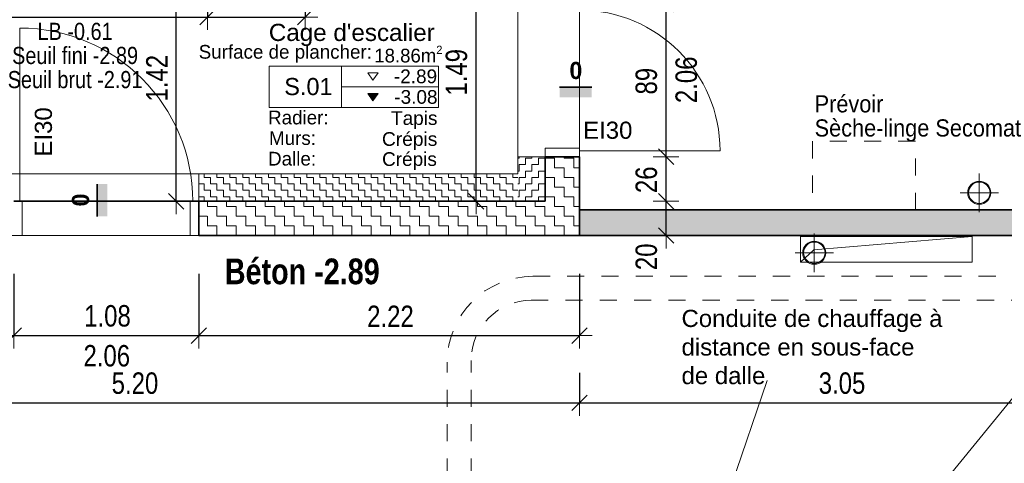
# Model space of a CAD drawing. Header units: metres. Extents: x -75 to 65, y -68 to 92.
# Tile 19 of 32: x 11.79 to 17.53, y 4.75 to 7.33. Entities that reach past the tile are written whole.
import ezdxf

# ---------------------------------------------------------------- set-up
doc = ezdxf.new("R2010")
doc.units = ezdxf.units.M
doc.header["$LTSCALE"] = 0.1
doc.header["$PDMODE"] = 65
for name, pattern in [('AUSGEZOGEN', [0]), ('STRICHLINIE2_S3', [0.25, 0.2, -0.05]), ('VERDECKT2_S2', [0.165, 0.125, -0.04])]:
    doc.linetypes.add(name, pattern=pattern)
for name, color, linetype in [('XR$1$010 Fenêtres', 7, 'Continuous'), ('XR$1$010 Murs extérieurs', 7, 'Continuous'), ('XR$1$010 Murs extérieurs – Hachures des composants', 7, 'Continuous'), ('XR$1$010 Murs extérieurs – Lignes de séparation des couches', 7, 'Continuous'), ('XR$1$010 Portes', 7, 'Continuous'), ('XR$1$015 Murs intérieurs', 7, 'Continuous'), ('XR$1$035 Dalles', 7, 'Continuous'), ('XR$1$056 Ascenseur', 7, 'Continuous'), ('XR$1$060 Mobilier incorporé', 7, 'Continuous'), ('XR$1$065 Mobilier installé', 7, 'Continuous'), ('XR$1$080 Définition des locaux – Contour', 7, 'Continuous'), ('XR$1$0_', 7, 'Continuous'), ('XR$2$080 Définition des locaux – Cadre de texte', 7, 'Continuous'), ('XR$2$080 Définition des locaux – Hachure', 7, 'Continuous'), ('XR$2$080 Définition des locaux – Texte', 7, 'Continuous'), ('XR$2$150 Annotations 1_50', 7, 'Continuous'), ('XR$2$160 Annotations 1_50', 7, 'Continuous')]:
    doc.layers.add(name, color=color, linetype=linetype)
doc.layers.add('XR$1$STANDARD_1', color=7, linetype='Continuous', lineweight=25)
doc.layers.add('XR$2$STANDARD_1', color=7, linetype='Continuous', lineweight=25)
doc.styles.add('ARIAL', font='arial.ttf')
doc.dimstyles.new('DIMSTYLE_3', dxfattribs={"dimtxt": 0.125, "dimasz": 0.15, "dimexe": 0, "dimexo": 0, "dimgap": 0.0625, "dimtad": 2, "dimrnd": 0.005, "dimzin": 4, "dimdsep": 46, "dimtxsty": 'ARIAL', "dimblk1": 'ALL_ML_STRICH', "dimblk2": 'ALL_ML_STRICH', "dimsah": 1, "dimcen": 0, "dimclrd": 7, "dimclre": 7, "dimclrt": 7, "dimadec": 0, "dimazin": 0, "dimtfac": 1, "dimtdec": 0, "dimtix": 1, "dimtmove": 2, "dimatfit": 3, "dimfxl": 0, "dimtzin": 0, "dimlwd": 0, "dimlwe": 18, "dimarcsym": 0})
doc.dimstyles.new('DIMSTYLE_6', dxfattribs={"dimtxt": 0.125, "dimasz": 0.15, "dimexe": 0, "dimexo": 0, "dimgap": 0.0625, "dimtad": 2, "dimdec": 1, "dimlfac": 100, "dimrnd": 0.5, "dimzin": 4, "dimdsep": 46, "dimtxsty": 'ARIAL', "dimblk1": 'ALL_ML_STRICH', "dimblk2": 'ALL_ML_STRICH', "dimsah": 1, "dimcen": 0, "dimclrd": 7, "dimclre": 7, "dimclrt": 7, "dimadec": 0, "dimazin": 0, "dimtfac": 1, "dimtdec": 0, "dimtix": 1, "dimtmove": 2, "dimatfit": 3, "dimfxl": 0, "dimtzin": 0, "dimlwd": 0, "dimlwe": 18, "dimarcsym": 0})
doc.dimstyles.new('DIMSTYLE_7', dxfattribs={"dimtxt": 0.125, "dimasz": 0.15, "dimexe": 0, "dimexo": 0, "dimgap": 0.0625, "dimtad": 2, "dimdec": 1, "dimlfac": 100, "dimrnd": 0.5, "dimzin": 4, "dimdsep": 46, "dimtxsty": 'ARIAL', "dimblk1": 'ALL_ML_STRICH', "dimblk2": 'ALL_ML_STRICH', "dimsah": 1, "dimcen": 0, "dimclrd": 7, "dimclre": 7, "dimclrt": 7, "dimadec": 0, "dimazin": 0, "dimtfac": 1, "dimtdec": 0, "dimtix": 1, "dimtmove": 2, "dimatfit": 3, "dimfxl": 0, "dimtvp": 1.2, "dimtzin": 0, "dimlwd": 0, "dimlwe": 18, "dimarcsym": 0})
pattern_1 = [(90, (-0.075, 0.075), (-0.0375, 0.0375), [0.0375, -0.0375]), (180, (-0.075, 0.075), (-0.0375, -0.0375), [0.0375, -0.0375])]

# ---------------------------------------------------------------- blocks, each defined once
blk = doc.blocks.new('ALL_ML_STRICH')
at = {"color": 0, "linetype": 'ByBlock', "lineweight": -2}
for p, q in [((0, -0.5), (0, 0.5)), ((-1, 0), (0.5, 0)), ((-0.3, -0.3), (0.3, 0.3))]:
    blk.add_line(p, q, dxfattribs=at)
blk = doc.blocks.new('*D70')
at = {"layer": 'DEFPOINTS', "color": 7, "linetype": 'AUSGEZOGEN', "lineweight": 18, "transparency": 16777216}
for p in [(11.7518, 5.7187), (9.8518, 5.5704), (9.8518, 5.4903)]:
    blk.add_point(p, dxfattribs=at)
at = {"layer": 'XR$2$STANDARD_1', "color": 7, "linetype": 'AUSGEZOGEN', "lineweight": -2, "transparency": 16777216}
for p, q in [((9.8518, 5.8503), (9.8518, 5.4903)), ((11.7518, 5.8503), (11.7518, 5.4903)), ((9.8518, 5.4903), (11.7518, 5.4903))]:
    blk.add_line(p, q, dxfattribs=at)
at = {"layer": 'XR$2$STANDARD_1', "color": 7, "linetype": 'AUSGEZOGEN', "lineweight": 18, "transparency": 16777216, "xscale": 0.15, "yscale": 0.15, "zscale": 0.15, "rotation": 180}
blk.add_blockref('ALL_ML_STRICH', (9.8518, 5.4903), dxfattribs=at)
at = {"layer": 'XR$2$STANDARD_1', "color": 7, "linetype": 'AUSGEZOGEN', "lineweight": 18, "transparency": 16777216, "xscale": 0.15, "yscale": 0.15, "zscale": 0.15}
blk.add_blockref('ALL_ML_STRICH', (11.7518, 5.4903), dxfattribs=at)
at = {"layer": 'XR$2$STANDARD_1', "color": 7, "linetype": 'AUSGEZOGEN', "lineweight": 18, "transparency": 16777216, "insert": (10.8092, 5.6049), "char_height": 0.125, "width": 0.4, "attachment_point": 5, "style": 'ARIAL'}
blk.add_mtext('\\W0.80;\\A1;{\\A1;{1.90\\H0.082500;\\S^ ;}}', dxfattribs=at)
blk = doc.blocks.new('*D71')
at = {"layer": 'DEFPOINTS', "color": 7, "linetype": 'AUSGEZOGEN', "lineweight": 18, "transparency": 16777216}
for p in [(12.8318, 5.856), (11.7518, 5.7187), (11.7518, 5.4903)]:
    blk.add_point(p, dxfattribs=at)
at = {"layer": 'XR$2$STANDARD_1', "color": 7, "linetype": 'AUSGEZOGEN', "lineweight": -2, "transparency": 16777216}
for p, q in [((11.7518, 5.8503), (11.7518, 5.4903)), ((12.8318, 5.8503), (12.8318, 5.4903)), ((11.7518, 5.4903), (12.8318, 5.4903))]:
    blk.add_line(p, q, dxfattribs=at)
at = {"layer": 'XR$2$STANDARD_1', "color": 7, "linetype": 'AUSGEZOGEN', "lineweight": 18, "transparency": 16777216, "xscale": 0.15, "yscale": 0.15, "zscale": 0.15, "rotation": 180}
blk.add_blockref('ALL_ML_STRICH', (11.7518, 5.4903), dxfattribs=at)
at = {"layer": 'XR$2$STANDARD_1', "color": 7, "linetype": 'AUSGEZOGEN', "lineweight": 18, "transparency": 16777216, "xscale": 0.15, "yscale": 0.15, "zscale": 0.15}
blk.add_blockref('ALL_ML_STRICH', (12.8318, 5.4903), dxfattribs=at)
at = {"layer": 'XR$2$STANDARD_1', "color": 7, "linetype": 'AUSGEZOGEN', "lineweight": 18, "transparency": 16777216, "insert": (12.2989, 5.6049), "char_height": 0.125, "width": 0.4, "attachment_point": 5, "style": 'ARIAL'}
blk.add_mtext('\\W0.80;\\A1;{\\A1;{1.08\\H0.082500;\\S^ ;}}', dxfattribs=at)
at = {"layer": 'XR$2$STANDARD_1', "color": 7, "linetype": 'AUSGEZOGEN', "lineweight": 18, "transparency": 16777216, "insert": (12.159, 5.4355), "char_height": 0.125, "width": 0.00625, "attachment_point": 1, "line_spacing_factor": 0.60241, "style": 'ARIAL'}
blk.add_mtext('\\W0.80;2.06', dxfattribs=at)
blk = doc.blocks.new('*D72')
at = {"layer": 'DEFPOINTS', "color": 7, "linetype": 'AUSGEZOGEN', "lineweight": 18, "transparency": 16777216}
for p in [(12.8318, 5.856), (15.0518, 5.7787), (12.8318, 5.4903)]:
    blk.add_point(p, dxfattribs=at)
at = {"layer": 'XR$2$STANDARD_1', "color": 7, "linetype": 'AUSGEZOGEN', "lineweight": -2, "transparency": 16777216}
for p, q in [((12.8318, 5.8503), (12.8318, 5.4903)), ((15.0518, 5.8503), (15.0518, 5.4903)), ((12.8318, 5.4903), (15.0518, 5.4903))]:
    blk.add_line(p, q, dxfattribs=at)
at = {"layer": 'XR$2$STANDARD_1', "color": 7, "linetype": 'AUSGEZOGEN', "lineweight": 18, "transparency": 16777216, "xscale": 0.15, "yscale": 0.15, "zscale": 0.15, "rotation": 180}
blk.add_blockref('ALL_ML_STRICH', (12.8318, 5.4903), dxfattribs=at)
at = {"layer": 'XR$2$STANDARD_1', "color": 7, "linetype": 'AUSGEZOGEN', "lineweight": 18, "transparency": 16777216, "xscale": 0.15, "yscale": 0.15, "zscale": 0.15}
blk.add_blockref('ALL_ML_STRICH', (15.0518, 5.4903), dxfattribs=at)
at = {"layer": 'XR$2$STANDARD_1', "color": 7, "linetype": 'AUSGEZOGEN', "lineweight": 18, "transparency": 16777216, "insert": (13.9495, 5.6028), "char_height": 0.125, "width": 0.4, "attachment_point": 5, "style": 'ARIAL'}
blk.add_mtext('\\W0.80;\\A1;{\\A1;{2.22\\H0.082500;\\S^ ;}}', dxfattribs=at)
blk = doc.blocks.new('*D81')
at = {"layer": 'DEFPOINTS', "color": 7, "linetype": 'AUSGEZOGEN', "lineweight": 18, "transparency": 16777216}
for p in [(12.6994, 7.6935), (12.6208, 6.2735), (12.6994, 6.2735)]:
    blk.add_point(p, dxfattribs=at)
at = {"layer": 'XR$2$STANDARD_1', "color": 7, "linetype": 'AUSGEZOGEN', "lineweight": -2, "transparency": 16777216}
for p, q in [((12.6994, 7.6935), (12.6994, 7.6935)), ((12.6994, 6.2735), (12.6994, 7.6935)), ((12.6994, 6.2735), (12.6994, 6.2735))]:
    blk.add_line(p, q, dxfattribs=at)
at = {"layer": 'XR$2$STANDARD_1', "color": 7, "linetype": 'AUSGEZOGEN', "lineweight": 18, "transparency": 16777216, "xscale": 0.15, "yscale": 0.15, "zscale": 0.15}
for p, rotation in [((12.6994, 7.6935), 90), ((12.6994, 6.2735), 270)]:
    blk.add_blockref('ALL_ML_STRICH', p, dxfattribs=dict(at, rotation=rotation))
at = {"layer": 'XR$2$STANDARD_1', "color": 7, "linetype": 'AUSGEZOGEN', "lineweight": 18, "transparency": 16777216, "insert": (12.5869, 6.9912), "char_height": 0.125, "width": 0.4, "attachment_point": 5, "rotation": 90, "style": 'ARIAL'}
blk.add_mtext('\\W0.80;\\A1;{\\A1;{1.42\\H0.082500;\\S^ ;}}', dxfattribs=at)
blk = doc.blocks.new('*D86')
at = {"layer": 'DEFPOINTS', "color": 7, "linetype": 'AUSGEZOGEN', "lineweight": 18, "transparency": 16777216}
for p in [(14.5006, 7.7635), (14.4497, 6.2735), (14.5173, 6.2735)]:
    blk.add_point(p, dxfattribs=at)
at = {"layer": 'XR$2$STANDARD_1', "color": 7, "linetype": 'AUSGEZOGEN', "lineweight": -2, "transparency": 16777216}
for p, q in [((14.4497, 7.7635), (14.4497, 7.7635)), ((14.4497, 6.2735), (14.4497, 7.7635)), ((14.4497, 6.2735), (14.4497, 6.2735))]:
    blk.add_line(p, q, dxfattribs=at)
at = {"layer": 'XR$2$STANDARD_1', "color": 7, "linetype": 'AUSGEZOGEN', "lineweight": 18, "transparency": 16777216, "xscale": 0.15, "yscale": 0.15, "zscale": 0.15}
for p, rotation in [((14.4497, 7.7635), 90), ((14.4497, 6.2735), 270)]:
    blk.add_blockref('ALL_ML_STRICH', p, dxfattribs=dict(at, rotation=rotation))
at = {"layer": 'XR$2$STANDARD_1', "color": 7, "linetype": 'AUSGEZOGEN', "lineweight": 18, "transparency": 16777216, "insert": (14.3351, 7.0256), "char_height": 0.125, "width": 0.4, "attachment_point": 5, "rotation": 90, "style": 'ARIAL'}
blk.add_mtext('\\W0.80;\\A1;{\\A1;{1.49\\H0.082500;\\S^ ;}}', dxfattribs=at)
blk = doc.blocks.new('*D90')
at = {"layer": 'DEFPOINTS', "color": 7, "linetype": 'AUSGEZOGEN', "lineweight": 18, "transparency": 16777216}
for p in [(15.6128, 6.2735), (15.5571, 6.0735), (15.5724, 6.0735)]:
    blk.add_point(p, dxfattribs=at)
at = {"layer": 'XR$2$STANDARD_1', "color": 7, "linetype": 'AUSGEZOGEN', "lineweight": -2, "transparency": 16777216}
for p, q in [((15.5571, 6.2735), (15.5571, 6.2735)), ((15.5571, 6.0735), (15.5571, 6.2735)), ((15.5571, 6.0735), (15.5571, 6.0735))]:
    blk.add_line(p, q, dxfattribs=at)
at = {"layer": 'XR$2$STANDARD_1', "color": 7, "linetype": 'AUSGEZOGEN', "lineweight": 18, "transparency": 16777216, "xscale": 0.15, "yscale": 0.15, "zscale": 0.15}
for p, rotation in [((15.5571, 6.2735), 90), ((15.5571, 6.0735), 270)]:
    blk.add_blockref('ALL_ML_STRICH', p, dxfattribs=dict(at, rotation=rotation))
at = {"layer": 'XR$2$STANDARD_1', "color": 7, "linetype": 'AUSGEZOGEN', "lineweight": 18, "transparency": 16777216, "insert": (15.4425, 5.9498), "char_height": 0.125, "width": 0.4, "attachment_point": 5, "rotation": 90, "style": 'ARIAL'}
blk.add_mtext('\\W0.80;\\A1;{\\A1;{20\\H0.082500;\\S^ ;}}', dxfattribs=at)
blk = doc.blocks.new('*D91')
at = {"layer": 'DEFPOINTS', "color": 7, "linetype": 'AUSGEZOGEN', "lineweight": 18, "transparency": 16777216}
for p in [(15.7158, 6.5335), (15.5571, 6.2735), (15.6128, 6.2735)]:
    blk.add_point(p, dxfattribs=at)
at = {"layer": 'XR$2$STANDARD_1', "color": 7, "linetype": 'AUSGEZOGEN', "lineweight": -2, "transparency": 16777216}
for p, q in [((15.5571, 6.5335), (15.5571, 6.5335)), ((15.5571, 6.2735), (15.5571, 6.5335)), ((15.5571, 6.2735), (15.5571, 6.2735))]:
    blk.add_line(p, q, dxfattribs=at)
at = {"layer": 'XR$2$STANDARD_1', "color": 7, "linetype": 'AUSGEZOGEN', "lineweight": 18, "transparency": 16777216, "xscale": 0.15, "yscale": 0.15, "zscale": 0.15}
for p, rotation in [((15.5571, 6.5335), 90), ((15.5571, 6.2735), 270)]:
    blk.add_blockref('ALL_ML_STRICH', p, dxfattribs=dict(at, rotation=rotation))
at = {"layer": 'XR$2$STANDARD_1', "color": 7, "linetype": 'AUSGEZOGEN', "lineweight": 18, "transparency": 16777216, "insert": (15.4425, 6.399), "char_height": 0.125, "width": 0.4, "attachment_point": 5, "rotation": 90, "style": 'ARIAL'}
blk.add_mtext('\\W0.80;\\A1;{\\A1;{26\\H0.082500;\\S^ ;}}', dxfattribs=at)
blk = doc.blocks.new('*D92')
at = {"layer": 'DEFPOINTS', "color": 7, "linetype": 'AUSGEZOGEN', "lineweight": 18, "transparency": 16777216}
for p in [(15.7239, 7.4235), (15.5571, 6.5335), (15.7158, 6.5335)]:
    blk.add_point(p, dxfattribs=at)
at = {"layer": 'XR$2$STANDARD_1', "color": 7, "linetype": 'AUSGEZOGEN', "lineweight": -2, "transparency": 16777216}
for p, q in [((15.5571, 7.4235), (15.5571, 7.4235)), ((15.5571, 6.5335), (15.5571, 7.4235)), ((15.5571, 6.5335), (15.5571, 6.5335))]:
    blk.add_line(p, q, dxfattribs=at)
at = {"layer": 'XR$2$STANDARD_1', "color": 7, "linetype": 'AUSGEZOGEN', "lineweight": 18, "transparency": 16777216, "xscale": 0.15, "yscale": 0.15, "zscale": 0.15}
for p, rotation in [((15.5571, 7.4235), 90), ((15.5571, 6.5335), 270)]:
    blk.add_blockref('ALL_ML_STRICH', p, dxfattribs=dict(at, rotation=rotation))
at = {"layer": 'XR$2$STANDARD_1', "color": 7, "linetype": 'AUSGEZOGEN', "lineweight": 18, "transparency": 16777216, "insert": (15.6119, 6.8458), "char_height": 0.125, "width": 0.00625, "attachment_point": 1, "rotation": 90, "line_spacing_factor": 0.60241, "style": 'ARIAL'}
blk.add_mtext('\\W0.80;2.06', dxfattribs=at)
at = {"layer": 'XR$2$STANDARD_1', "color": 7, "linetype": 'AUSGEZOGEN', "lineweight": 18, "transparency": 16777216, "insert": (15.4425, 6.9739), "char_height": 0.125, "width": 0.4, "attachment_point": 5, "rotation": 90, "style": 'ARIAL'}
blk.add_mtext('\\W0.80;\\A1;{\\A1;{89\\H0.082500;\\S^ ;}}', dxfattribs=at)
blk = doc.blocks.new('*D100')
at = {"layer": 'DEFPOINTS', "color": 7, "linetype": 'AUSGEZOGEN', "lineweight": 18, "transparency": 16777216}
for p in [(12.8818, 7.5135), (11.6818, 7.4206), (11.6818, 7.3476)]:
    blk.add_point(p, dxfattribs=at)
at = {"layer": 'XR$2$STANDARD_1', "color": 7, "linetype": 'AUSGEZOGEN', "lineweight": -2, "transparency": 16777216}
for p, q in [((11.6818, 7.6274), (11.6818, 7.3476)), ((12.8818, 7.6274), (12.8818, 7.3476)), ((11.6818, 7.3476), (12.8818, 7.3476))]:
    blk.add_line(p, q, dxfattribs=at)
at = {"layer": 'XR$2$STANDARD_1', "color": 7, "linetype": 'AUSGEZOGEN', "lineweight": 18, "transparency": 16777216, "xscale": 0.15, "yscale": 0.15, "zscale": 0.15, "rotation": 180}
blk.add_blockref('ALL_ML_STRICH', (11.6818, 7.3476), dxfattribs=at)
at = {"layer": 'XR$2$STANDARD_1', "color": 7, "linetype": 'AUSGEZOGEN', "lineweight": 18, "transparency": 16777216, "xscale": 0.15, "yscale": 0.15, "zscale": 0.15}
blk.add_blockref('ALL_ML_STRICH', (12.8818, 7.3476), dxfattribs=at)
at = {"layer": 'XR$2$STANDARD_1', "color": 7, "linetype": 'AUSGEZOGEN', "lineweight": 18, "transparency": 16777216, "insert": (12.2892, 7.4622), "char_height": 0.125, "width": 0.4, "attachment_point": 5, "style": 'ARIAL'}
blk.add_mtext('\\W0.80;\\A1;{\\A1;{1.20\\H0.082500;\\S^ ;}}', dxfattribs=at)
blk = doc.blocks.new('*D101')
at = {"layer": 'DEFPOINTS', "color": 7, "linetype": 'AUSGEZOGEN', "lineweight": 18, "transparency": 16777216}
for p in [(12.8818, 7.5135), (13.4518, 7.3826), (12.8818, 7.3476)]:
    blk.add_point(p, dxfattribs=at)
at = {"layer": 'XR$2$STANDARD_1', "color": 7, "linetype": 'AUSGEZOGEN', "lineweight": -2, "transparency": 16777216}
for p, q in [((12.8818, 7.6274), (12.8818, 7.3476)), ((13.4518, 7.6274), (13.4518, 7.3476)), ((12.8818, 7.3476), (13.4518, 7.3476))]:
    blk.add_line(p, q, dxfattribs=at)
at = {"layer": 'XR$2$STANDARD_1', "color": 7, "linetype": 'AUSGEZOGEN', "lineweight": 18, "transparency": 16777216, "xscale": 0.15, "yscale": 0.15, "zscale": 0.15, "rotation": 180}
blk.add_blockref('ALL_ML_STRICH', (12.8818, 7.3476), dxfattribs=at)
at = {"layer": 'XR$2$STANDARD_1', "color": 7, "linetype": 'AUSGEZOGEN', "lineweight": 18, "transparency": 16777216, "xscale": 0.15, "yscale": 0.15, "zscale": 0.15}
blk.add_blockref('ALL_ML_STRICH', (13.4518, 7.3476), dxfattribs=at)
at = {"layer": 'XR$2$STANDARD_1', "color": 7, "linetype": 'AUSGEZOGEN', "lineweight": 18, "transparency": 16777216, "insert": (13.1622, 7.4622), "char_height": 0.125, "width": 0.4, "attachment_point": 5, "style": 'ARIAL'}
blk.add_mtext('\\W0.80;\\A1;{\\A1;{57\\H0.082500;\\S^ ;}}', dxfattribs=at)
blk = doc.blocks.new('*D117')
at = {"layer": 'DEFPOINTS', "color": 7, "linetype": 'AUSGEZOGEN', "lineweight": 18, "transparency": 16777216}
for p in [(9.8518, 4.0962), (9.8518, 3.4356), (18.1018, 3.2482)]:
    blk.add_point(p, dxfattribs=at)
at = {"layer": 'XR$2$STANDARD_1', "color": 7, "linetype": 'AUSGEZOGEN', "lineweight": -2, "transparency": 16777216}
for p, q in [((9.8518, 5.2735), (9.8518, 3.4356)), ((9.8518, 3.4356), (18.1018, 3.4356)), ((18.1018, 3.4356), (18.1018, 3.4356))]:
    blk.add_line(p, q, dxfattribs=at)
at = {"layer": 'XR$2$STANDARD_1', "color": 7, "linetype": 'AUSGEZOGEN', "lineweight": 18, "transparency": 16777216, "xscale": 0.15, "yscale": 0.15, "zscale": 0.15, "rotation": 180}
blk.add_blockref('ALL_ML_STRICH', (9.8518, 3.4356), dxfattribs=at)
at = {"layer": 'XR$2$STANDARD_1', "color": 7, "linetype": 'AUSGEZOGEN', "lineweight": 18, "transparency": 16777216, "xscale": 0.15, "yscale": 0.15, "zscale": 0.15}
blk.add_blockref('ALL_ML_STRICH', (18.1018, 3.4356), dxfattribs=at)
at = {"layer": 'XR$2$STANDARD_1', "color": 7, "linetype": 'AUSGEZOGEN', "lineweight": 18, "transparency": 16777216, "insert": (13.9836, 3.5502), "char_height": 0.125, "width": 0.4, "attachment_point": 5, "style": 'ARIAL'}
blk.add_mtext('\\W0.80;\\A1;{\\A1;{8.25\\H0.082500;\\S^ ;}}', dxfattribs=at)
blk = doc.blocks.new('*D135')
at = {"layer": 'DEFPOINTS', "color": 7, "linetype": 'AUSGEZOGEN', "lineweight": 18, "transparency": 16777216}
for p in [(9.8518, 5.2385), (15.0518, 5.2735), (9.8518, 5.0979)]:
    blk.add_point(p, dxfattribs=at)
at = {"layer": 'XR$2$STANDARD_1', "color": 7, "linetype": 'AUSGEZOGEN', "lineweight": -2, "transparency": 16777216}
for p, q in [((15.0518, 5.2735), (15.0518, 5.0979)), ((9.8518, 5.0979), (9.8518, 5.0979)), ((9.8518, 5.0979), (15.0518, 5.0979))]:
    blk.add_line(p, q, dxfattribs=at)
at = {"layer": 'XR$2$STANDARD_1', "color": 7, "linetype": 'AUSGEZOGEN', "lineweight": 18, "transparency": 16777216, "xscale": 0.15, "yscale": 0.15, "zscale": 0.15, "rotation": 180}
blk.add_blockref('ALL_ML_STRICH', (9.8518, 5.0979), dxfattribs=at)
at = {"layer": 'XR$2$STANDARD_1', "color": 7, "linetype": 'AUSGEZOGEN', "lineweight": 18, "transparency": 16777216, "xscale": 0.15, "yscale": 0.15, "zscale": 0.15}
blk.add_blockref('ALL_ML_STRICH', (15.0518, 5.0979), dxfattribs=at)
at = {"layer": 'XR$2$STANDARD_1', "color": 7, "linetype": 'AUSGEZOGEN', "lineweight": 18, "transparency": 16777216, "insert": (12.4592, 5.2125), "char_height": 0.125, "width": 0.4, "attachment_point": 5, "style": 'ARIAL'}
blk.add_mtext('\\W0.80;\\A1;{\\A1;{5.20\\H0.082500;\\S^ ;}}', dxfattribs=at)
blk = doc.blocks.new('*D136')
at = {"layer": 'DEFPOINTS', "color": 7, "linetype": 'AUSGEZOGEN', "lineweight": 18, "transparency": 16777216}
for p in [(15.0518, 5.2735), (18.1018, 5.1329), (15.0518, 5.0979)]:
    blk.add_point(p, dxfattribs=at)
at = {"layer": 'XR$2$STANDARD_1', "color": 7, "linetype": 'AUSGEZOGEN', "lineweight": -2, "transparency": 16777216}
for p, q in [((15.0518, 5.2735), (15.0518, 5.0979)), ((15.0518, 5.0979), (18.1018, 5.0979)), ((18.1018, 4.9835), (18.1018, 5.0979))]:
    blk.add_line(p, q, dxfattribs=at)
at = {"layer": 'XR$2$STANDARD_1', "color": 7, "linetype": 'AUSGEZOGEN', "lineweight": 18, "transparency": 16777216, "xscale": 0.15, "yscale": 0.15, "zscale": 0.15, "rotation": 180}
blk.add_blockref('ALL_ML_STRICH', (15.0518, 5.0979), dxfattribs=at)
at = {"layer": 'XR$2$STANDARD_1', "color": 7, "linetype": 'AUSGEZOGEN', "lineweight": 18, "transparency": 16777216, "xscale": 0.15, "yscale": 0.15, "zscale": 0.15}
blk.add_blockref('ALL_ML_STRICH', (18.1018, 5.0979), dxfattribs=at)
at = {"layer": 'XR$2$STANDARD_1', "color": 7, "linetype": 'AUSGEZOGEN', "lineweight": 18, "transparency": 16777216, "insert": (16.5836, 5.2126), "char_height": 0.125, "width": 0.4, "attachment_point": 5, "style": 'ARIAL'}
blk.add_mtext('\\W0.80;\\A1;{\\A1;{3.05\\H0.082500;\\S^ ;}}', dxfattribs=at)

msp = doc.modelspace()

# ---------------------------------------------------------------- hatches: boundary and pattern name
at = {"layer": 'XR$1$010 Murs extérieurs – Hachures des composants', "linetype": 'AUSGEZOGEN', "lineweight": 13, "transparency": 33554687}
h = msp.add_hatch(dxfattribs=at)
h.set_pattern_fill('MUSTER', scale=0.05625, style=0, pattern_type=2)
h.set_pattern_definition([(0, (0.1125, 0.1125), (0.05625, 0.05625), [0.05625, -0.05625]), (90, (0.1125, 0.1125), (-0.05625, 0.05625), [0.05625, -0.05625])])
h.paths.add_polyline_path([(14.8518, 6.2735), (12.8318, 6.2735), (12.8318, 6.0735), (15.0518, 6.0735), (15.0518, 6.5335), (14.8518, 6.5335)], flags=0)
h = msp.add_hatch(dxfattribs=at)
h.set_pattern_fill('MUSTER', scale=0.0375, angle=90, style=0, pattern_type=2)
h.set_pattern_definition(pattern_1)
h.paths.add_polyline_path([(14.8518, 6.4335), (14.8518, 6.5335), (14.6918, 6.5335), (14.6918, 6.4335)], flags=0)
h = msp.add_hatch(dxfattribs=at)
h.set_pattern_fill('MUSTER', scale=0.0375, style=0, pattern_type=2)
h.set_pattern_definition([(0, (0.075, 0.075), (0.0375, 0.0375), [0.0375, -0.0375]), (90, (0.075, 0.075), (-0.0375, 0.0375), [0.0375, -0.0375])])
h.paths.add_polyline_path([(14.6918, 6.4335), (12.8318, 6.4335), (12.8318, 6.2735), (14.6918, 6.2735)], flags=0)
h = msp.add_hatch(dxfattribs=at)
h.set_pattern_fill('MUSTER', scale=0.0375, angle=90, style=0, pattern_type=2)
h.set_pattern_definition(pattern_1)
h.paths.add_polyline_path([(14.8518, 6.4335), (14.6918, 6.4335), (14.8518, 6.2735)], flags=0)
h = msp.add_hatch(dxfattribs=at)
h.set_pattern_fill('MUSTER', scale=0.0375, angle=90, style=0, pattern_type=2)
h.set_pattern_definition(pattern_1)
h.paths.add_polyline_path([(14.6918, 6.4335), (14.6918, 6.2735), (14.8518, 6.2735)], flags=0)
h = msp.add_hatch(dxfattribs=at)
h.set_pattern_fill('MUSTER', scale=0.0375, angle=90, style=0, pattern_type=2)
h.set_pattern_definition(pattern_1)
h.paths.add_polyline_path([(15.0518, 6.0735), (19.3618, 6.0735), (19.3618, 6.2235), (15.0518, 6.2235)], flags=0)
at = {"layer": 'XR$1$0_', "linetype": 'AUSGEZOGEN', "lineweight": 13, "transparency": 33554687}
for points in [[(14.9357, 6.939), (14.9357, 6.879), (15.1237, 6.879), (15.1237, 6.939)], [(12.2387, 6.1857), (12.2987, 6.1857), (12.2987, 6.3737), (12.2387, 6.3737)]]:
    msp.add_hatch(color=252, dxfattribs=at).paths.add_polyline_path(points)
at = {"layer": 'XR$2$080 Définition des locaux – Hachure', "linetype": 'AUSGEZOGEN', "lineweight": 13, "true_color": 0x000000, "transparency": 33554687}
msp.add_hatch(color=18, dxfattribs=at).paths.add_polyline_path([(13.847, 6.8596), (13.877, 6.9021), (13.817, 6.9021)])

# ---------------------------------------------------------------- linework, layer by layer
at = {"layer": 'XR$1$010 Fenêtres', "color": 7, "linetype": 'AUSGEZOGEN', "lineweight": 18, "transparency": 33554687}
msp.add_line((15.2718, 2.3042), (18.3518, 6.0735), dxfattribs=at)
at = {"layer": 'XR$1$010 Murs extérieurs', "color": 7, "linetype": 'AUSGEZOGEN', "lineweight": 18, "transparency": 33554687}
for p, q in [((14.6918, 6.5335), (14.8518, 6.5335)), ((14.6918, 6.5335), (14.6918, 6.4335)), ((14.6918, 6.4335), (12.8318, 6.4335)), ((12.8318, 6.4335), (12.8318, 6.2735))]:
    msp.add_line(p, q, dxfattribs=at)
at = {"layer": 'XR$1$010 Murs extérieurs', "color": 7, "linetype": 'AUSGEZOGEN', "lineweight": 35, "transparency": 33554687}
for p, q in [((14.8518, 6.5335), (15.0518, 6.5335)), ((15.0518, 6.5335), (14.8518, 6.5335)), ((15.0518, 6.0735), (15.0518, 6.5335)), ((12.8318, 6.2735), (12.8318, 6.0735)), ((12.8318, 6.2735), (12.8318, 6.0735)), ((18.9518, 6.2235), (15.0518, 6.2235)), ((15.0518, 6.2235), (15.0518, 6.0735)), ((12.8318, 6.0735), (14.8518, 6.0735)), ((15.0518, 6.0735), (14.8518, 6.0735)), ((15.0518, 6.0735), (19.3618, 6.0735))]:
    msp.add_line(p, q, dxfattribs=at)
at = {"layer": 'XR$1$010 Murs extérieurs – Lignes de séparation des couches', "color": 7, "linetype": 'AUSGEZOGEN', "lineweight": 35, "transparency": 33554687}
for p, q in [((14.8518, 6.5335), (14.8518, 6.2735)), ((14.6918, 6.2735), (12.8318, 6.2735)), ((14.6918, 6.2735), (14.8518, 6.2735)), ((14.6918, 6.2735), (14.8518, 6.2735))]:
    msp.add_line(p, q, dxfattribs=at)
at = {"layer": 'XR$1$010 Portes', "color": 7, "linetype": 'AUSGEZOGEN', "lineweight": 13, "transparency": 33554687}
for p, q in [((11.7868, 6.2735), (11.7868, 7.2835)), ((15.0518, 6.5835), (14.8518, 6.5835)), ((14.8518, 6.5835), (14.8518, 6.5335)), ((15.0518, 6.5335), (15.0518, 6.5835)), ((15.0518, 6.5685), (15.8718, 6.5685)), ((14.8518, 6.5335), (15.0518, 6.5335)), ((11.7518, 6.2735), (11.8018, 6.2735)), ((11.8018, 6.2735), (11.8018, 6.0735)), ((12.7818, 6.0735), (12.7818, 6.2735)), ((12.7818, 6.2735), (12.8318, 6.2735)), ((12.8318, 6.2735), (12.8318, 6.0735)), ((11.8018, 6.0735), (11.7518, 6.0735)), ((12.8318, 6.0735), (12.7818, 6.0735))]:
    msp.add_line(p, q, dxfattribs=at)
at = {"layer": 'XR$1$010 Portes', "color": 7, "linetype": 'AUSGEZOGEN', "lineweight": 35, "transparency": 33554687}
for p, q in [((15.0518, 6.5335), (14.8518, 6.5335)), ((15.0518, 6.5335), (14.8518, 6.5335)), ((12.8318, 6.2735), (12.8318, 6.0735)), ((12.8318, 6.2735), (12.8318, 6.0735))]:
    msp.add_line(p, q, dxfattribs=at)
at = {"layer": 'XR$1$010 Portes', "color": 7, "linetype": 'AUSGEZOGEN', "lineweight": 13, "transparency": 33554687}
for centre, radius in [((15.0518, 6.5685), 0.82), ((11.7868, 6.2735), 1.01)]:
    msp.add_arc(centre, radius, 0, 90, dxfattribs=at)
at = {"layer": 'XR$1$015 Murs intérieurs', "color": 7, "linetype": 'AUSGEZOGEN', "lineweight": 13, "transparency": 33554687}
msp.add_line((16.1473, 5.2279), (15.5146, 3.3813), dxfattribs=at)
at = {"layer": 'XR$1$035 Dalles', "color": 30, "linetype": 'STRICHLINIE2_S3', "lineweight": 13, "transparency": 33554687}
for p, q in [((14.7804, 5.8361), (20.689, 5.8361)), ((14.7704, 5.6961), (20.679, 5.6961)), ((14.4204, -6.3256), (14.4204, 5.3461)), ((14.2804, -6.3256), (14.2804, 5.3361))]:
    msp.add_line(p, q, dxfattribs=at)
for centre, radius in [((14.7804, 5.3361), 0.5), ((14.7704, 5.3461), 0.35)]:
    msp.add_arc(centre, radius, 90, 180, dxfattribs=at)
at = {"layer": 'XR$1$056 Ascenseur', "color": 7, "linetype": 'AUSGEZOGEN', "lineweight": 18, "transparency": 33554687}
msp.add_line((15.0518, 6.5335), (15.0518, 7.3735), dxfattribs=at)
at = {"layer": 'XR$1$056 Ascenseur', "color": 7, "linetype": 'AUSGEZOGEN', "lineweight": 35, "transparency": 33554687}
for p, q in [((15.1237, 6.939), (14.9357, 6.939)), ((12.2387, 6.3737), (12.2387, 6.1857))]:
    msp.add_line(p, q, dxfattribs=at)
at = {"layer": 'XR$1$060 Mobilier incorporé', "color": 14, "linetype": 'AUSGEZOGEN', "lineweight": 13, "transparency": 33554687}
for p, q in [((17.3844, 6.3235), (17.3844, 6.436)), ((17.3844, 6.3235), (17.2719, 6.3235)), ((17.3844, 6.3235), (17.3844, 6.211)), ((17.3844, 6.3235), (17.4969, 6.3235)), ((16.4218, 5.9735), (16.4218, 6.086)), ((16.4218, 5.9735), (16.3093, 5.9735)), ((16.4218, 5.9735), (16.4218, 5.861)), ((16.4218, 5.9735), (16.5343, 5.9735))]:
    msp.add_line(p, q, dxfattribs=at)
for centre, radius in [((17.3844, 6.3235), 0.0675), ((17.3844, 6.3235), 0.0625), ((16.4218, 5.9735), 0.0675), ((16.4218, 5.9735), 0.0625)]:
    msp.add_circle(centre, radius, dxfattribs=at)
at = {"layer": 'XR$1$065 Mobilier installé', "color": 134, "linetype": 'VERDECKT2_S2', "lineweight": 18, "transparency": 33554687}
for p, q in [((17.0118, 6.6235), (16.4118, 6.6235)), ((16.4118, 6.6235), (16.4118, 6.2235)), ((17.0118, 6.2235), (17.0118, 6.6235))]:
    msp.add_line(p, q, dxfattribs=at)
at = {"layer": 'XR$1$065 Mobilier installé', "color": 7, "linetype": 'AUSGEZOGEN', "lineweight": 25, "transparency": 33554687}
msp.add_line((16.4118, 6.2235), (17.0118, 6.2235), dxfattribs=at)
at = {"layer": 'XR$1$065 Mobilier installé', "color": 7, "linetype": 'AUSGEZOGEN', "lineweight": 13, "transparency": 33554687}
for p, q in [((17.3418, 6.0685), (16.3418, 6.0685)), ((16.3418, 6.0685), (16.3418, 5.9185)), ((17.3418, 6.0685), (16.42, 5.9903)), ((16.42, 5.9903), (17.3418, 6.0685)), ((17.3418, 5.9185), (17.3418, 6.0685)), ((16.42, 5.9903), (16.3418, 5.9185)), ((16.3418, 5.9185), (16.42, 5.9903)), ((16.3418, 5.9185), (17.3418, 5.9185))]:
    msp.add_line(p, q, dxfattribs=at)
at = {"layer": 'XR$1$080 Définition des locaux – Contour', "color": 51, "linetype": 'AUSGEZOGEN', "lineweight": 13, "transparency": 33554687}
for p, q in [((15.0518, 10.8035), (15.0518, 6.2235)), ((14.6918, 6.4335), (14.6918, 10.6435)), ((10.2118, 6.4335), (14.6918, 6.4335)), ((15.0518, 6.2235), (18.9518, 6.2235)), ((14.8918, 6.0735), (9.8518, 6.0735)), ((18.1018, 6.0735), (14.8918, 6.0735))]:
    msp.add_line(p, q, dxfattribs=at)
at = {"layer": 'XR$1$STANDARD_1', "color": 7, "linetype": 'AUSGEZOGEN', "lineweight": 35, "transparency": 33554687}
msp.add_line((12.8318, 6.2735), (11.7518, 6.2735), dxfattribs=at)
at = {"layer": 'XR$2$080 Définition des locaux – Cadre de texte', "color": 7, "linetype": 'AUSGEZOGEN', "lineweight": 13, "transparency": 33554687}
for p, q in [((13.2424, 7.0609), (14.2307, 7.0609)), ((13.2424, 6.8209), (13.2424, 7.0609)), ((13.6633, 7.0609), (13.6633, 6.8209)), ((13.877, 7.0221), (13.817, 7.0221)), ((13.817, 7.0221), (13.847, 6.9796)), ((13.847, 6.9796), (13.877, 7.0221)), ((14.2307, 7.0609), (14.2307, 6.8209)), ((13.6633, 6.9409), (14.2307, 6.9409)), ((13.877, 6.9021), (13.817, 6.9021)), ((13.817, 6.9021), (13.847, 6.8596)), ((13.847, 6.8596), (13.877, 6.9021)), ((14.2307, 6.8209), (13.2424, 6.8209))]:
    msp.add_line(p, q, dxfattribs=at)

# ---------------------------------------------------------------- texts
at = {"layer": 'XR$2$080 Définition des locaux – Texte', "color": 7, "linetype": 'AUSGEZOGEN', "transparency": 33554687, "attachment_point": 7, "style": 'ARIAL'}
for s, insert, char_height, width in [('{\\W0.98;Surface de plancher:}', (12.8309, 7.0809), 0.08, 1.003422), ("{\\W1.01;Cage d'escalier}", (13.2399, 7.1781), 0.1, 0.974964), ('\\A1;{\\fArial|i0|b0;\\H0.080000;\\W0.970000;\\C7;18.86m\\fArial|i0|b0;\\W0.970000;\\H0.600000x;\\S2^ ;}\\P', (13.8552, 7.0819), 0.08, 0.43582), ('\\W0.99;-2.89', (13.9696, 6.961), 0.08, 0.29309), ('{\\W0.98;S.01}', (13.3302, 6.8912), 0.1, 0.345461), ('\\W0.99;-3.08', (13.9718, 6.8409), 0.08, 0.29309), ('{\\W0.98;Radier:}', (13.2357, 6.7209), 0.08, 0.143365), ('\\pxqr;{\\W0.99;Tapis}', (13.7878, 6.6945), 0.08, 0.435759), ('{\\W0.98;Murs:}', (13.2411, 6.6009), 0.08, 0.173757), ('\\pxqr;Crépis', (13.8574, 6.5726), 0.08, 0.365508), ('{\\W0.98;Dalle:}', (13.2356, 6.4809), 0.08, 0.150171), ('\\pxqr;{\\W0.99;Crépis}', (13.8584, 6.4556), 0.08, 0.361853)]:
    msp.add_mtext(s, dxfattribs=dict(at, insert=insert, char_height=char_height, width=width))
at = {"layer": 'XR$2$150 Annotations 1_50', "color": 31, "linetype": 'AUSGEZOGEN', "transparency": 33554687, "insert": (11.9763, 6.5342), "char_height": 0.1, "width": 0.338287, "attachment_point": 7, "rotation": 90, "style": 'ARIAL'}
msp.add_mtext('\\W1.00;EI30', dxfattribs=at)
at = {"layer": 'XR$2$150 Annotations 1_50', "color": 31, "linetype": 'AUSGEZOGEN', "transparency": 33554687, "insert": (15.0735, 6.6365), "char_height": 0.1, "width": 0.338287, "attachment_point": 7, "style": 'ARIAL'}
msp.add_mtext('\\W1.00;EI30', dxfattribs=at)
at = {"layer": 'XR$2$160 Annotations 1_50', "color": 7, "linetype": 'AUSGEZOGEN', "transparency": 33554687, "char_height": 0.1, "line_spacing_factor": 0.843373, "style": 'ARIAL'}
for s, insert, width, attachment_point in [('\\A1;{\\W0.83;LB -0.61}\\P{\\W0.83;Seuil fini -2.89}\\P{\\W0.83;Seuil brut -2.91}', (12.1099, 7.3144), 0.902241, 2), ('\\A1;{\\W0.91;Prévoir\\PSèche-linge Secomat}', (16.4238, 6.8918), 1.208457, 1)]:
    msp.add_mtext(s, dxfattribs=dict(at, insert=insert, width=width, attachment_point=attachment_point))
at = {"layer": 'XR$2$160 Annotations 1_50', "color": 7, "linetype": 'AUSGEZOGEN', "transparency": 33554687, "insert": (14.9933, 6.9847), "char_height": 0.1, "width": 0.124013, "attachment_point": 7, "style": 'ARIAL'}
msp.add_mtext('\\A1;{\\fArial|i0|b1;\\H0.100000;\\W0.970000;\\C7;0}\\P', dxfattribs=at)
at = {"layer": 'XR$2$160 Annotations 1_50', "color": 7, "linetype": 'AUSGEZOGEN', "transparency": 33554687, "insert": (12.193, 6.2434), "char_height": 0.1, "width": 0.124013, "attachment_point": 7, "rotation": 90, "style": 'ARIAL'}
msp.add_mtext('\\A1;{\\fArial|i0|b1;\\H0.100000;\\W0.970000;\\C7;0}\\P', dxfattribs=at)
at = {"layer": 'XR$2$160 Annotations 1_50', "color": 30, "linetype": 'AUSGEZOGEN', "transparency": 33554687, "insert": (15.6473, 5.2059), "char_height": 0.1, "width": 1.544893, "attachment_point": 7, "style": 'ARIAL'}
msp.add_mtext('Conduite de chauffage à distance en sous-face de dalle', dxfattribs=at)
at = {"layer": 'XR$2$STANDARD_1', "color": 7, "linetype": 'AUSGEZOGEN', "lineweight": 13, "transparency": 33554687, "insert": (12.9832, 5.7878), "char_height": 0.15, "width": 0.968647, "attachment_point": 7, "style": 'ARIAL'}
msp.add_mtext('\\A1;{\\fArial|b1|i0|c162|p34;\\W0.8;Béton -2.89}', dxfattribs=at)

# ---------------------------------------------------------------- dimensions: what is measured, and where the dimension line sits
at = {"layer": 'XR$2$STANDARD_1', "color": 7, "linetype": 'AUSGEZOGEN', "lineweight": 18, "transparency": 33554687}
for base, p1, p2, dimstyle, picture, middle in [((14.4497, 7.7635), (14.4497, 6.2735), (14.4497, 7.7635), 'DIMSTYLE_3', '*D86', (14.3351, 7.0256)), ((12.6994, 7.6935), (12.6994, 6.2735), (12.6994, 7.6935), 'DIMSTYLE_3', '*D81', (12.5869, 6.9912)), ((15.5571, 6.5335), (15.5571, 6.2735), (15.5571, 6.5335), 'DIMSTYLE_7', '*D91', (15.4425, 6.399)), ((15.5571, 6.2735), (15.5571, 6.0735), (15.5571, 6.2735), 'DIMSTYLE_7', '*D90', (15.4425, 5.9498))]:
    dim = msp.add_linear_dim(base=base, p1=p1, p2=p2, angle=90, dimstyle=dimstyle, override={"dimpost": '<>', "dimclrd": 7, "dimclre": 7, "dimclrt": 7, "dimlwd": 0, "dimlwe": 18}, dxfattribs=at)
    dim.commit()
    dim.dimension.update_dxf_attribs({"geometry": picture, "text_midpoint": middle, "dimtype": 160})
for base, p1, p2, dimstyle, picture, middle in [((12.8818, 7.3476), (11.6818, 7.6274), (12.8818, 7.6274), 'DIMSTYLE_3', '*D100', (12.2892, 7.4622)), ((13.4518, 7.3476), (12.8818, 7.6274), (13.4518, 7.6274), 'DIMSTYLE_6', '*D101', (13.1622, 7.4622)), ((11.7518, 5.4903), (9.8518, 5.8503), (11.7518, 5.8503), 'DIMSTYLE_3', '*D70', (10.8092, 5.6049)), ((15.0518, 5.4903), (12.8318, 5.8503), (15.0518, 5.8503), 'DIMSTYLE_3', '*D72', (13.9495, 5.6028)), ((15.0518, 5.0979), (9.8518, 5.0979), (15.0518, 5.2735), 'DIMSTYLE_3', '*D135', (12.4592, 5.2125)), ((18.1018, 5.0979), (15.0518, 5.2735), (18.1018, 4.9835), 'DIMSTYLE_3', '*D136', (16.5836, 5.2126)), ((18.1018, 3.4356), (9.8518, 5.2735), (18.1018, 3.4356), 'DIMSTYLE_3', '*D117', (13.9836, 3.5502))]:
    dim = msp.add_linear_dim(base=base, p1=p1, p2=p2, dimstyle=dimstyle, override={"dimpost": '<>', "dimclrd": 7, "dimclre": 7, "dimclrt": 7, "dimlwd": 0, "dimlwe": 18}, dxfattribs=at)
    dim.commit()
    dim.dimension.update_dxf_attribs({"geometry": picture, "text_midpoint": middle, "dimtype": 160})
dim = msp.add_linear_dim(base=(15.5571, 7.4235), p1=(15.5571, 6.5335), p2=(15.5571, 7.4235), angle=90, text='<>\\X\\W0.80;2.06', dimstyle='DIMSTYLE_6', override={"dimpost": '<>', "dimclrd": 7, "dimclre": 7, "dimclrt": 7, "dimlwd": 0, "dimlwe": 18}, dxfattribs=at)
dim.commit()
dim.dimension.update_dxf_attribs({"geometry": '*D92', "text_midpoint": (15.4425, 6.9739), "dimtype": 160})
dim = msp.add_linear_dim(base=(12.8318, 5.4903), p1=(11.7518, 5.8503), p2=(12.8318, 5.8503), text='<>\\X\\W0.80;2.06', dimstyle='DIMSTYLE_3', override={"dimpost": '<>', "dimclrd": 7, "dimclre": 7, "dimclrt": 7, "dimlwd": 0, "dimlwe": 18}, dxfattribs=at)
dim.commit()
dim.dimension.update_dxf_attribs({"geometry": '*D71', "text_midpoint": (12.2989, 5.6049), "dimtype": 160})

doc.saveas('drawing.dxf')
